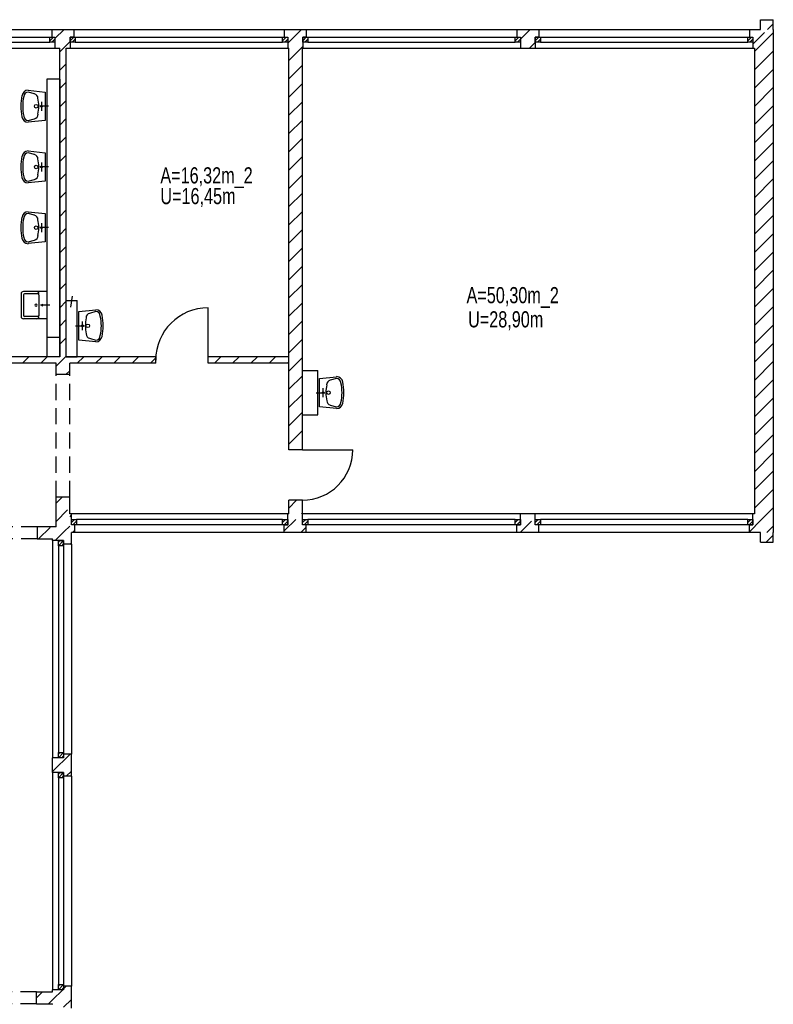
# Model space of a CAD drawing. Header units: metres. Extents: x 940 to 7099, y 1771 to 4983.
# Tile 12 of 12: x 5932 to 7099, y 3276 to 4800. Entities that reach past the tile are written whole.
import ezdxf

# ---------------------------------------------------------------- set-up
doc = ezdxf.new("R2010")
doc.units = ezdxf.units.M
doc.header["$LTSCALE"] = 100
doc.header["$MEASUREMENT"] = 0
doc.linetypes.add('DASHDOT', pattern=[1, 0.5, -0.25, 0, -0.25])
doc.linetypes.add('HIDDEN', pattern=[0.375, 0.25, -0.125])
for name, color, linetype in [('1', 2, 'Continuous'), ('18', 2, 'Continuous'), ('20', 211, 'Continuous'), ('22', 211, 'Continuous'), ('30', 5, 'Continuous'), ('32', 2, 'Continuous'), ('36', 3, 'Continuous'), ('6', 2, 'Continuous'), ('64', 7, 'Continuous'), ('67', 2, 'Continuous'), ('68', 211, 'Continuous'), ('69', 6, 'Continuous'), ('74', 6, 'Continuous')]:
    doc.layers.add(name, color=color, linetype=linetype)

msp = doc.modelspace()

# ---------------------------------------------------------------- linework, layer by layer
at = {"layer": '1', "linetype": 'Continuous'}
for p, q in [((5989, 4015), (5959.5, 4015)), ((5959.5, 4015), (5959.5, 3996)), ((5959.5, 3996), (5983.5, 3996))]:
    msp.add_line(p, q, dxfattribs=at)
at = {"layer": '18', "linetype": 'Continuous'}
msp.add_line((5974.5, 4379), (5974.5, 4337), dxfattribs=at)
at = {"layer": '20', "linetype": 'Continuous'}
for p, q in [((5987.01, 4770.7863), (6001.2237, 4785)), ((6347.49, 4763.5708), (6368.9192, 4785)), ((7070, 4750.6898), (7099, 4779.6898)), ((6000.5079, 4756), (6010.51, 4766.0021)), ((6368.2035, 4756), (6370.49, 4758.2865)), ((5994.5, 4749.9921), (6000.5079, 4756)), ((6349, 4736.7965), (6368.2035, 4756)), ((7070, 4722.4055), (7099, 4751.4055)), ((5994.5, 4721.7078), (6004.5, 4731.7078)), ((6349, 4708.5123), (6370, 4729.5123)), ((7070, 4694.1212), (7099, 4723.1212)), ((5994.5, 4693.4235), (6004.5, 4703.4235)), ((6349, 4680.228), (6370, 4701.228)), ((7070, 4665.8369), (7099, 4694.8369)), ((5994.5, 4665.1393), (6004.5, 4675.1393)), ((6349, 4651.9437), (6370, 4672.9437)), ((7070, 4637.5527), (7099, 4666.5527)), ((5994.5, 4636.855), (6004.5, 4646.855)), ((6349, 4623.6595), (6370, 4644.6595)), ((7070, 4609.2684), (7099, 4638.2684)), ((5994.5, 4608.5707), (6004.5, 4618.5707)), ((6349, 4595.3752), (6370, 4616.3752)), ((7070, 4580.9841), (7099, 4609.9841)), ((5994.5, 4580.2864), (6004.5, 4590.2864)), ((6349, 4567.0909), (6370, 4588.0909)), ((7070, 4552.6999), (7099, 4581.6999)), ((5994.5, 4552.0022), (6004.5, 4562.0022)), ((6349, 4538.8066), (6370, 4559.8066)), ((7070, 4524.4156), (7099, 4553.4156)), ((5994.5, 4523.7179), (6004.5, 4533.7179)), ((6349, 4510.5224), (6370, 4531.5224)), ((7070, 4496.1313), (7099, 4525.1313)), ((5994.5, 4495.4336), (6004.5, 4505.4336)), ((6349, 4482.2381), (6370, 4503.2381)), ((7070, 4467.847), (7099, 4496.847)), ((5994.5, 4467.1494), (6004.5, 4477.1494)), ((6349, 4453.9538), (6370, 4474.9538)), ((7070, 4439.5628), (7099, 4468.5628)), ((5994.5, 4438.8651), (6004.5, 4448.8651)), ((6349, 4425.6696), (6370, 4446.6696)), ((7070, 4411.2785), (7099, 4440.2785)), ((5994.5, 4410.5808), (6004.5, 4420.5808)), ((6349, 4397.3853), (6370, 4418.3853)), ((7070, 4382.9942), (7099, 4411.9942)), ((5994.5, 4382.2965), (6004.5, 4392.2965)), ((6349, 4369.101), (6370, 4390.101)), ((7070, 4354.71), (7099, 4383.71)), ((5994.5, 4354.0123), (6004.5, 4364.0123)), ((6349, 4340.8167), (6370, 4361.8167)), ((7070, 4326.4257), (7099, 4355.4257)), ((5994.5, 4325.728), (6004.5, 4335.728)), ((6349, 4312.5325), (6370, 4333.5325)), ((7070, 4298.1414), (7099, 4327.1414)), ((5994.5, 4297.4437), (6004.5, 4307.4437)), ((6349, 4284.2482), (6370, 4305.2482)), ((7070, 4269.8571), (7099, 4298.8571)), ((5936.772, 4268), (5946.772, 4278)), ((5965.0563, 4268), (5975.0563, 4278)), ((5993.3405, 4268), (6003.3405, 4278)), ((6003.3405, 4278), (6004.5, 4279.1595)), ((6021.6248, 4268), (6031.6248, 4278)), ((6049.9091, 4268), (6059.9091, 4278)), ((6078.1934, 4268), (6088.1934, 4278)), ((6106.4776, 4268), (6116.4776, 4278)), ((6134.7619, 4268), (6143, 4276.2381)), ((6349, 4255.9639), (6370, 4276.9639)), ((7070, 4241.5729), (7099, 4270.5729)), ((5989, 4263.6595), (5993.3405, 4268)), ((6004.6248, 4251), (6010, 4256.3752)), ((6349, 4227.6797), (6370, 4248.6797)), ((7070, 4213.2886), (7099, 4242.2886)), ((6349, 4199.3954), (6370, 4220.3954)), ((7070, 4185.0043), (7099, 4214.0043)), ((6349, 4171.1111), (6370, 4192.1111)), ((7070, 4156.7201), (7099, 4185.7201)), ((6349, 4142.8268), (6370, 4163.8268)), ((7070, 4128.4358), (7099, 4157.4358)), ((6368.4574, 4134), (6370, 4135.5426)), ((7070, 4100.1515), (7099, 4129.1515)), ((7070, 4071.8672), (7099, 4100.8672)), ((7070, 4043.583), (7099, 4072.583)), ((7079.8506, 4025.1494), (7099, 4044.2987)), ((6010.3888, 4030.4898), (6012.501, 4032.602)), ((7061.99, 4007.2887), (7079.8506, 4025.1494)), ((6014.1833, 4006), (6018.001, 4009.8177)), ((7088.9856, 4006), (7093.9928, 4011.0072)), ((7093.9928, 4011.0072), (7099, 4016.0144)), ((5983.5, 3635.9055), (6010.3445, 3662.75)), ((6004.6288, 3628.75), (6012.5, 3636.6212))]:
    msp.add_line(p, q, dxfattribs=at)
at = {"layer": '22', "linetype": 'HIDDEN'}
for p, q in [((7090.1681, 4785), (7099, 4793.8319)), ((6707.49, 4770.0174), (6722.4726, 4785)), ((7067.49, 4762.3219), (7090.1681, 4785)), ((6721.7569, 4756), (6730.49, 4764.7331)), ((6233.7569, 4268), (6243.7569, 4278)), ((6262.0411, 4268), (6272.0411, 4278)), ((6290.3254, 4268), (6300.3254, 4278)), ((6318.6097, 4268), (6328.6097, 4278)), ((6346.8939, 4268), (6349, 4270.1061)), ((5989, 4051.5274), (5998.4726, 4061)), ((6349, 4043.8319), (6361.1681, 4056)), ((5989, 4023.2431), (6010, 4044.2431)), ((6341.981, 4008.5286), (6368.4524, 4035)), ((6368.4524, 4035), (6370, 4036.5476)), ((6707.1479, 4006), (6730.49, 4029.3421)), ((6707.481, 4034.6174), (6707.8636, 4035)), ((5961.7569, 3996), (5980.7569, 4015)), ((6002.4693, 4008.4281), (6009.0411, 4015)), ((6009.0411, 4015), (6010, 4015.9589)), ((6367.7366, 4006), (6375.981, 4014.2444)), ((5987.5411, 3993.5), (6002.4693, 4008.4281)), ((6735.4322, 4006), (6735.99, 4006.5578)), ((7088.1277, 3991), (7099, 4001.8723)), ((6010.3254, 3988), (6012.5, 3990.1746)), ((5958.5, 3285.6364), (5967.8636, 3295)), ((5983.5, 3282.3521), (5999.1479, 3298)), ((6000.5, 3299.3521), (6004.6479, 3303.5)), ((5977.1479, 3276), (5983.5, 3282.3521)), ((6000.5, 3271.0678), (6012.5, 3283.0678))]:
    msp.add_line(p, q, dxfattribs=at)
at = {"layer": '32', "color": 7, "linetype": 'Continuous'}
for p, q in [((7079, 4800), (7099, 4800)), ((7079, 4785), (7079, 4800)), ((7099, 4785), (7099, 4800)), ((5982.01, 4785), (6016.01, 4785)), ((6341.99, 4785), (6375.99, 4785)), ((6701.99, 4785), (6735.99, 4785)), ((7061.99, 4785), (7079, 4785)), ((7099, 4785), (7099, 4006)), ((5987.01, 4756), (5994.5, 4756)), ((5994.5, 4278), (5994.5, 4756)), ((6004.5, 4756), (6010.51, 4756)), ((6004.5, 4278), (6004.5, 4756)), ((6347.49, 4756), (6349, 4756)), ((6349, 4134), (6349, 4756)), ((6370, 4134), (6370, 4756)), ((6370, 4756), (6370.49, 4756)), ((6707.49, 4756), (6730.49, 4756)), ((7067.49, 4756), (7070, 4756)), ((7070, 4756), (7070, 4035)), ((5994.5, 4708), (5974.5, 4708)), ((5974.5, 4708), (5974.5, 4308)), ((5994.5, 4708), (5994.5, 4308)), ((6004.5, 4365), (6021.5, 4365)), ((6004.5, 4278), (6004.5, 4365)), ((6021.5, 4278), (6021.5, 4365)), ((5994.5, 4308), (5974.5, 4308)), ((5994.5, 4308), (5974.5, 4308)), ((5974.5, 4308), (5974.5, 4278)), ((5994.5, 4308), (5994.5, 4278)), ((5994.5, 4278), (5860, 4278)), ((5994.5, 4278), (5974.5, 4278)), ((6004.5, 4278), (6021.5, 4278)), ((6143, 4278), (6004.5, 4278)), ((6349, 4278), (6224, 4278)), ((5989, 4268), (5860, 4268)), ((5989, 4251), (5989, 4268)), ((6143, 4268), (6010, 4268)), ((6010, 4251), (6010, 4268)), ((6349, 4268), (6224, 4268)), ((6370, 4257), (6394, 4257)), ((6370, 4188), (6370, 4257)), ((6394, 4188), (6394, 4257)), ((6370, 4188), (6394, 4188)), ((5989, 4015), (5989, 4061)), ((6010, 4035), (6010, 4061)), ((6349, 4035), (6349, 4056)), ((6370, 4035), (6370, 4056)), ((6012.501, 4035), (6010, 4035)), ((6349, 4035), (6347.481, 4035)), ((6370.481, 4035), (6370, 4035)), ((6730.49, 4035), (6707.481, 4035)), ((7070, 4035), (7067.49, 4035)), ((5983.5, 3993.5), (5983.5, 3996)), ((6018.001, 4006), (6012.5, 4006)), ((6012.5, 3988), (6012.5, 4006)), ((6375.981, 4006), (6341.981, 4006)), ((6735.99, 4006), (6701.981, 4006)), ((7079, 4006), (7061.99, 4006)), ((7079, 3991), (7079, 4006)), ((7099, 3991), (7099, 4006)), ((7079, 3991), (7099, 3991)), ((6012.5, 3628.75), (6012.5, 3662.75)), ((5983.5, 3634.25), (5983.5, 3657.25)), ((5958.5, 3295), (5983.5, 3295)), ((5983.5, 3295), (5983.5, 3298)), ((6012.5, 3269.5), (6012.5, 3303.5)), ((5958.5, 3276), (5983.5, 3276)), ((5983.5, 3275), (5983.5, 3276))]:
    msp.add_line(p, q, dxfattribs=at)
at = {"layer": '36', "linetype": 'Continuous'}
for p, q in [((5945.625, 4690.75), (5971.75, 4688)), ((5955.25, 4685.25), (5945.625, 4688)), ((5971.75, 4688), (5971.75, 4644)), ((5945.625, 4644), (5955.25, 4646.75)), ((5971.75, 4644), (5945.625, 4641.25)), ((5945.625, 4596.75), (5971.75, 4594)), ((5955.25, 4591.25), (5945.625, 4594)), ((5971.75, 4594), (5971.75, 4550)), ((5945.625, 4550), (5955.25, 4552.75)), ((5971.75, 4550), (5945.625, 4547.25)), ((5945.625, 4502.75), (5971.75, 4500)), ((5955.25, 4497.25), (5945.625, 4500)), ((5971.75, 4500), (5971.75, 4456)), ((5945.625, 4456), (5955.25, 4458.75)), ((5971.75, 4456), (5945.625, 4453.25)), ((5934.6, 4375.5), (5934.6, 4340.5)), ((5974.5, 4379), (5938.1, 4379)), ((5960.5, 4375.5), (5939.85, 4375.5)), ((5938.1, 4373.75), (5938.1, 4358)), ((5962.25, 4373.75), (5962.25, 4358)), ((5938.1, 4358), (5938.1, 4342.25)), ((5962.25, 4358), (5962.25, 4341.375)), ((6024.25, 4348), (6050.375, 4350.75)), ((6024.25, 4304), (6024.25, 4348)), ((6050.375, 4348), (6040.75, 4345.25)), ((5974.5, 4337), (5938.1, 4337)), ((5960.5, 4340.5), (5939.85, 4340.5)), ((6050.375, 4301.25), (6024.25, 4304)), ((6040.75, 4306.75), (6050.375, 4304)), ((6396.75, 4244.5), (6422.875, 4247.25)), ((6396.75, 4200.5), (6396.75, 4244.5)), ((6422.875, 4244.5), (6413.25, 4241.75)), ((6422.875, 4197.75), (6396.75, 4200.5)), ((6413.25, 4203.25), (6422.875, 4200.5))]:
    msp.add_line(p, q, dxfattribs=at)
at = {"layer": '36', "linetype": 'DASHDOT'}
for p, q in [((5977.25, 4666), (5963.5, 4666)), ((5966.25, 4672.875), (5966.25, 4659.125)), ((5966.25, 4578.875), (5966.25, 4565.125)), ((5977.25, 4572), (5963.5, 4572)), ((5966.25, 4484.875), (5966.25, 4471.125)), ((5977.25, 4478), (5963.5, 4478)), ((5978.875, 4358), (5964.875, 4358)), ((6029.75, 4319.125), (6029.75, 4332.875)), ((6018.75, 4326), (6032.5, 4326)), ((6402.25, 4215.625), (6402.25, 4229.375)), ((6391.25, 4222.5), (6405, 4222.5))]:
    msp.add_line(p, q, dxfattribs=at)
at = {"layer": '36', "linetype": 'Continuous'}
for centre, radius in [((5958, 4666), 2.75), ((5966.25, 4666), 1.375), ((5958, 4572), 2.75), ((5966.25, 4572), 1.375), ((5958, 4478), 2.75), ((5966.25, 4478), 1.375), ((6029.75, 4326), 1.375), ((6038, 4326), 2.75), ((6402.25, 4222.5), 1.375), ((6410.5, 4222.5), 2.75)]:
    msp.add_circle(centre, radius, dxfattribs=at)
for centre, radius, start, end in [((6007.5, 4666), 73.3792, 167.0054, 192.9946), ((5945.625, 4681.125), 9.625, 90, 171.8699), ((6007.5, 4666), 70.3941, 167.5926, 192.4074), ((5945.625, 4681.125), 6.875, 90, 180), ((5953.875, 4678.375), 6.875, 0, 80.5377), ((5898.875, 4666), 63.1004, 348.6901, 11.3099), ((5945.625, 4650.875), 6.875, 180, 270), ((5953.875, 4653.625), 7.0112, 281.3099, 0), ((5945.625, 4650.875), 9.7227, 188.1301, 270), ((5945.625, 4587.125), 9.625, 90, 171.8699), ((5945.625, 4587.125), 6.875, 90, 180), ((5953.875, 4584.375), 6.875, 0, 80.5377), ((6007.5, 4572), 73.3792, 167.0054, 192.9946), ((6007.5, 4572), 70.3941, 167.5926, 192.4074), ((5898.875, 4572), 63.1004, 348.6901, 11.3099), ((5953.875, 4559.625), 7.0112, 281.3099, 0), ((5945.625, 4556.875), 9.7227, 188.1301, 270), ((5945.625, 4556.875), 6.875, 180, 270), ((5945.625, 4493.125), 9.625, 90, 171.8699), ((5945.625, 4493.125), 6.875, 90, 180), ((6007.5, 4478), 73.3792, 167.0054, 192.9946), ((6007.5, 4478), 70.3941, 167.5926, 192.4074), ((5953.875, 4490.375), 6.875, 0, 80.5377), ((5898.875, 4478), 63.1004, 348.6901, 11.3099), ((5945.625, 4462.875), 9.7227, 188.1301, 270), ((5945.625, 4462.875), 6.875, 180, 270), ((5953.875, 4465.625), 7.0112, 281.3099, 0), ((5938.1, 4375.5), 3.5, 90, 180), ((5939.85, 4373.75), 1.75, 90, 180), ((5958.75, 4375.5), 3.5, 0, 90), ((5960.5, 4373.75), 1.75, 0, 90), ((5957.875, 4358), 1.75, 0, 180), ((5957.875, 4358), 1.75, 180, 0), ((5967.5, 4358), 0.875, 0, 180), ((5967.5, 4358), 0.875, 180, 0), ((6042.125, 4338.375), 7.0112, 101.3099, 180), ((6050.375, 4341.125), 9.7227, 8.1301, 90), ((6050.375, 4341.125), 6.875, 0, 90), ((5938.1, 4340.5), 3.5, 180, 270), ((5939.85, 4342.25), 1.75, 180, 270), ((5958.75, 4340.5), 3.5, 270, 0), ((5960.5, 4342.25), 1.75, 270, 0), ((6097.125, 4326), 63.1004, 168.6901, 191.3099), ((5988.5, 4326), 70.3941, 347.5926, 12.4074), ((5988.5, 4326), 73.3792, 347.0054, 12.9946), ((6042.125, 4313.625), 6.875, 180, 260.5377), ((6050.375, 4310.875), 6.875, 270, 0), ((6050.375, 4310.875), 9.625, 270, 351.8699), ((6414.625, 4234.875), 7.0112, 101.3099, 180), ((6422.875, 4237.625), 9.7227, 8.1301, 90), ((6422.875, 4237.625), 6.875, 0, 90), ((6361, 4222.5), 73.3792, 347.0054, 12.9946), ((6469.625, 4222.5), 63.1004, 168.6901, 191.3099), ((6361, 4222.5), 70.3941, 347.5926, 12.4074), ((6414.625, 4210.125), 6.875, 180, 260.5377), ((6422.875, 4207.375), 6.875, 270, 0), ((6422.875, 4207.375), 9.625, 270, 351.8699)]:
    msp.add_arc(centre, radius, start, end, dxfattribs=at)
at = {"layer": '6', "linetype": 'Continuous'}
msp.add_line((6011.6455, 4354.7837), (6014.0242, 4371.7266), dxfattribs=at)
at = {"layer": '64', "linetype": 'Continuous'}
for p, q in [((5982.01, 4785), (5982.01, 4773)), ((5982.01, 4773), (5987.01, 4773)), ((5987.01, 4773), (5987.01, 4756)), ((6016.01, 4773), (6010.51, 4773)), ((6010.51, 4773), (6010.51, 4756)), ((6016.01, 4785), (6016.01, 4773)), ((6341.99, 4785), (6341.99, 4773)), ((6341.99, 4773), (6347.49, 4773)), ((6347.49, 4773), (6347.49, 4756)), ((6375.99, 4773), (6370.49, 4773)), ((6370.49, 4773), (6370.49, 4756)), ((6375.99, 4785), (6375.99, 4773)), ((6701.99, 4785), (6701.99, 4773)), ((6701.99, 4773), (6707.49, 4773)), ((6707.49, 4773), (6707.49, 4756)), ((6735.99, 4773), (6730.49, 4773)), ((6730.49, 4773), (6730.49, 4756)), ((6735.99, 4785), (6735.99, 4773)), ((7061.99, 4785), (7061.99, 4773)), ((7061.99, 4773), (7067.49, 4773)), ((7067.49, 4773), (7067.49, 4756)), ((6143, 4268), (6143, 4278)), ((6224, 4268), (6224, 4278)), ((5989, 4251), (6010, 4251)), ((6370, 4134), (6349, 4134)), ((5989, 4061), (6010, 4061)), ((6370, 4056), (6349, 4056)), ((6012.501, 4018), (6012.501, 4035)), ((6347.481, 4018), (6347.481, 4035)), ((6370.481, 4018), (6370.481, 4035)), ((6707.481, 4018), (6707.481, 4035)), ((6730.49, 4018), (6730.49, 4035)), ((7067.49, 4018), (7067.49, 4035)), ((6018.001, 4018), (6012.501, 4018)), ((6018.001, 4006), (6018.001, 4018)), ((6341.981, 4006), (6341.981, 4018)), ((6341.981, 4018), (6347.481, 4018)), ((6375.981, 4018), (6370.481, 4018)), ((6375.981, 4006), (6375.981, 4018)), ((6701.981, 4006), (6701.981, 4018)), ((6701.981, 4018), (6707.481, 4018)), ((6735.99, 4018), (6730.49, 4018)), ((6735.99, 4006), (6735.99, 4018)), ((7061.99, 4006), (7061.99, 4018)), ((7061.99, 4018), (7067.49, 4018)), ((6000.5, 3993.5), (5983.5, 3993.5)), ((6000.5, 3988), (6000.5, 3993.5)), ((6012.5, 3988), (6000.5, 3988)), ((6012.5, 3662.75), (6000.5, 3662.75)), ((6000.5, 3662.75), (6000.5, 3657.25)), ((6000.5, 3657.25), (5983.5, 3657.25)), ((6000.5, 3634.25), (5983.5, 3634.25)), ((6000.5, 3628.75), (6000.5, 3634.25)), ((6012.5, 3628.75), (6000.5, 3628.75)), ((5958.5, 3276), (5958.5, 3295)), ((6000.5, 3298), (5983.5, 3298)), ((6012.5, 3303.5), (6000.5, 3303.5)), ((6000.5, 3303.5), (6000.5, 3298))]:
    msp.add_line(p, q, dxfattribs=at)
at = {"layer": '67', "linetype": 'Continuous'}
for p, q in [((5655, 4785), (5982.01, 4785)), ((5655, 4773), (5982.01, 4773)), ((5658, 4773), (5979.01, 4773)), ((5979.01, 4773), (5987.01, 4773)), ((5979.01, 4765), (5979.01, 4773)), ((5987.01, 4773), (5987.01, 4765)), ((6010.51, 4773), (6018.51, 4773)), ((6010.51, 4765), (6010.51, 4773)), ((6016.01, 4785), (6341.99, 4785)), ((6016.01, 4773), (6341.99, 4773)), ((6018.51, 4773), (6018.51, 4765)), ((6018.51, 4773), (6339.49, 4773)), ((6339.49, 4773), (6347.49, 4773)), ((6339.49, 4765), (6339.49, 4773)), ((6347.49, 4773), (6347.49, 4765)), ((6370.49, 4773), (6378.49, 4773)), ((6370.49, 4765), (6370.49, 4773)), ((6375.99, 4785), (6701.99, 4785)), ((6375.99, 4773), (6701.99, 4773)), ((6378.49, 4773), (6378.49, 4765)), ((6378.49, 4773), (6699.49, 4773)), ((6699.49, 4773), (6707.49, 4773)), ((6699.49, 4765), (6699.49, 4773)), ((6707.49, 4773), (6707.49, 4765)), ((6730.49, 4773), (6738.49, 4773)), ((6730.49, 4765), (6730.49, 4773)), ((6735.99, 4785), (7061.99, 4785)), ((6735.99, 4773), (7061.99, 4773)), ((6738.49, 4773), (6738.49, 4765)), ((6738.49, 4773), (7059.49, 4773)), ((7059.49, 4773), (7067.49, 4773)), ((7059.49, 4765), (7059.49, 4773)), ((7067.49, 4773), (7067.49, 4765)), ((5658, 4765), (5979.01, 4765)), ((5987.01, 4765), (5979.01, 4765)), ((6018.51, 4765), (6010.51, 4765)), ((6018.51, 4765), (6339.49, 4765)), ((6347.49, 4765), (6339.49, 4765)), ((6378.49, 4765), (6370.49, 4765)), ((6378.49, 4765), (6699.49, 4765)), ((6707.49, 4765), (6699.49, 4765)), ((6738.49, 4765), (6730.49, 4765)), ((6738.49, 4765), (7059.49, 4765)), ((7067.49, 4765), (7059.49, 4765)), ((5650, 4756), (5987.01, 4756)), ((6010.51, 4756), (6347.49, 4756)), ((6370.49, 4756), (6707.49, 4756)), ((6730.49, 4756), (7067.49, 4756)), ((6224, 4273), (6224, 4354)), ((6370, 4134), (6448, 4134)), ((6347.481, 4035), (6012.501, 4035)), ((6012.501, 4018), (6012.501, 4026)), ((6012.501, 4026), (6020.501, 4026)), ((6020.501, 4026), (6020.501, 4018)), ((6339.481, 4026), (6020.501, 4026)), ((6339.481, 4018), (6339.481, 4026)), ((6339.481, 4026), (6347.481, 4026)), ((6347.481, 4026), (6347.481, 4018)), ((6707.481, 4035), (6370.481, 4035)), ((6370.481, 4018), (6370.481, 4026)), ((6370.481, 4026), (6378.481, 4026)), ((6378.481, 4026), (6378.481, 4018)), ((6699.481, 4026), (6378.481, 4026)), ((6699.481, 4018), (6699.481, 4026)), ((6699.481, 4026), (6707.481, 4026)), ((6707.481, 4026), (6707.481, 4018)), ((7067.49, 4035), (6730.49, 4035)), ((6730.49, 4018), (6730.49, 4026)), ((6730.49, 4026), (6738.49, 4026)), ((6738.49, 4026), (6738.49, 4018)), ((7059.49, 4026), (6738.49, 4026)), ((7059.49, 4018), (7059.49, 4026)), ((7059.49, 4026), (7067.49, 4026)), ((7067.49, 4026), (7067.49, 4018)), ((6020.501, 4018), (6012.501, 4018)), ((6341.981, 4018), (6018.001, 4018)), ((6339.481, 4018), (6020.501, 4018)), ((6347.481, 4018), (6339.481, 4018)), ((6378.481, 4018), (6370.481, 4018)), ((6701.981, 4018), (6375.981, 4018)), ((6699.481, 4018), (6378.481, 4018)), ((6707.481, 4018), (6699.481, 4018)), ((6738.49, 4018), (6730.49, 4018)), ((7061.99, 4018), (6735.99, 4018)), ((7059.49, 4018), (6738.49, 4018)), ((7067.49, 4018), (7059.49, 4018)), ((6341.981, 4006), (6018.001, 4006)), ((6701.981, 4006), (6375.981, 4006)), ((7061.99, 4006), (6735.99, 4006)), ((5983.5, 3993.5), (5983.5, 3657.25)), ((5992.5, 3985.5), (5992.5, 3993.5)), ((5992.5, 3993.5), (6000.5, 3993.5)), ((6000.5, 3985.5), (5992.5, 3985.5)), ((5992.5, 3985.5), (5992.5, 3665.25)), ((6000.5, 3993.5), (6000.5, 3985.5)), ((6000.5, 3988), (6000.5, 3662.75)), ((6000.5, 3985.5), (6000.5, 3665.25)), ((6012.5, 3988), (6012.5, 3662.75)), ((5992.5, 3657.25), (5992.5, 3665.25)), ((5992.5, 3665.25), (6000.5, 3665.25)), ((6000.5, 3665.25), (6000.5, 3657.25)), ((6000.5, 3657.25), (5992.5, 3657.25)), ((5983.5, 3634.25), (5983.5, 3298)), ((5992.5, 3626.25), (5992.5, 3634.25)), ((5992.5, 3634.25), (6000.5, 3634.25)), ((6000.5, 3634.25), (6000.5, 3626.25)), ((6000.5, 3628.75), (6000.5, 3303.5)), ((6012.5, 3628.75), (6012.5, 3303.5)), ((6000.5, 3626.25), (5992.5, 3626.25)), ((5992.5, 3626.25), (5992.5, 3306)), ((6000.5, 3626.25), (6000.5, 3306)), ((5992.5, 3298), (5992.5, 3306)), ((5992.5, 3306), (6000.5, 3306)), ((6000.5, 3298), (5992.5, 3298)), ((6000.5, 3306), (6000.5, 3298))]:
    msp.add_line(p, q, dxfattribs=at)
for centre, radius, start, end in [((6224, 4273), 81, 90, 180), ((6370, 4134), 78, 270, 0)]:
    msp.add_arc(centre, radius, start, end, dxfattribs=at)
at = {"layer": '68', "linetype": 'Continuous'}
for p, q in [((5979.01, 4767.3431), (5984.6669, 4773)), ((6010.51, 4767.3431), (6016.1669, 4773)), ((6339.49, 4767.3431), (6345.1469, 4773)), ((6370.49, 4767.3431), (6376.1469, 4773)), ((6699.49, 4767.3431), (6705.1469, 4773)), ((6730.49, 4767.3431), (6736.1469, 4773)), ((7059.49, 4767.3431), (7065.1469, 4773)), ((5982.3237, 4765), (5987.01, 4769.6863)), ((6013.8237, 4765), (6018.51, 4769.6863)), ((6342.8037, 4765), (6347.49, 4769.6863)), ((6373.8037, 4765), (6378.49, 4769.6863)), ((6702.8037, 4765), (6707.49, 4769.6863)), ((6733.8037, 4765), (6738.49, 4769.6863)), ((7062.8037, 4765), (7067.49, 4769.6863)), ((6012.501, 4021.3137), (6017.1873, 4026)), ((6339.481, 4021.3137), (6344.1673, 4026)), ((6370.481, 4021.3137), (6375.1673, 4026)), ((6699.481, 4021.3137), (6704.1673, 4026)), ((6730.49, 4021.3137), (6735.1763, 4026)), ((7059.49, 4021.3137), (7064.1763, 4026)), ((6014.8441, 4018), (6020.501, 4023.6569)), ((6341.8241, 4018), (6347.481, 4023.6569)), ((6372.8241, 4018), (6378.481, 4023.6569)), ((6701.8241, 4018), (6707.481, 4023.6569)), ((6732.8331, 4018), (6738.49, 4023.6569)), ((7061.8331, 4018), (7067.49, 4023.6569)), ((5992.5, 3985.5), (6000.5, 3993.5)), ((5992.5, 3991.1569), (5994.8431, 3993.5)), ((5998.1569, 3985.5), (6000.5, 3987.8431)), ((5992.5, 3657.25), (6000.5, 3665.25)), ((5992.5, 3662.9069), (5994.8431, 3665.25)), ((5998.1569, 3657.25), (6000.5, 3659.5931)), ((5992.5, 3626.25), (6000.5, 3634.25)), ((5992.5, 3631.9069), (5994.8431, 3634.25)), ((5998.1569, 3626.25), (6000.5, 3628.5931)), ((5992.5, 3298), (6000.5, 3306)), ((5992.5, 3303.6569), (5994.8431, 3306)), ((5998.1569, 3298), (6000.5, 3300.3431))]:
    msp.add_line(p, q, dxfattribs=at)
at = {"layer": '69', "linetype": 'HIDDEN'}
for p, q in [((5989, 4061), (5989, 4251)), ((6010, 4061), (6010, 4251)), ((5958.5, 3295), (5680.5, 3295)), ((5958.5, 3276), (5680.5, 3276))]:
    msp.add_line(p, q, dxfattribs=at)
at = {"layer": '74', "linetype": 'HIDDEN'}
for p, q in [((5959.5, 4015), (5679.5, 4015)), ((5959.5, 3996), (5679.5, 3996))]:
    msp.add_line(p, q, dxfattribs=at)

# ---------------------------------------------------------------- texts
at = {"layer": '30', "width": 0.75}
for s, p in [('A=16,32m_2', (6150.2065, 4546.5065)), ('U=16,45m', (6150.2065, 4514.4041)), ('A=50,30m_2', (6624.1684, 4361.0258)), ('U=28,90m', (6626.5472, 4323.573))]:
    msp.add_text(s, height=25, dxfattribs=at).set_placement(p)
at = {"layer": '69', "width": 0.01}
for p in [(6010, 4061), (5958.5, 3295)]:
    msp.add_text('`END=0;`', height=0.0001, dxfattribs=at).set_placement(p)

doc.saveas('drawing.dxf')
